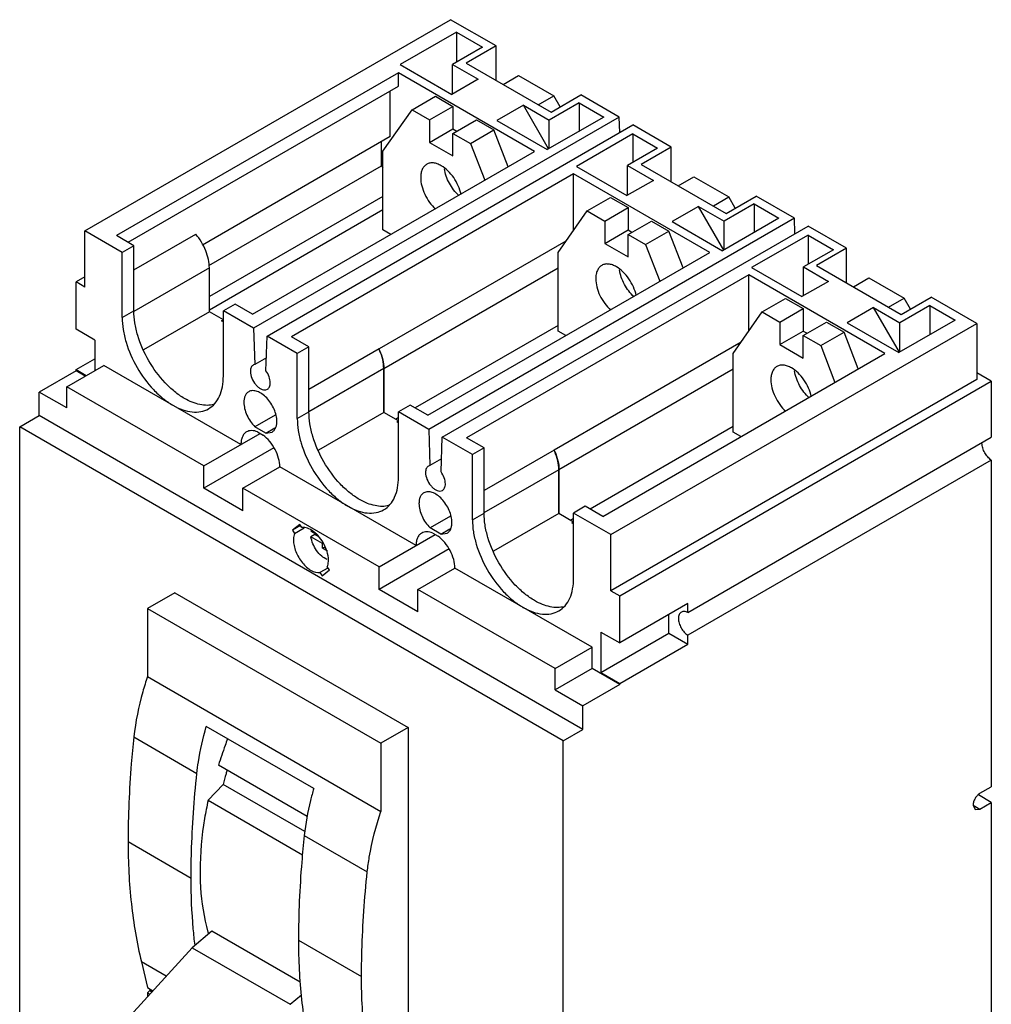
# Model space of a CAD drawing. Header units: millimetres. Extents: x 39 to 216, y 27 to 329.
# Tile 2 of 2: x 40 to 216, y 150 to 329. Entities that reach past the tile are written whole.
import ezdxf

# ---------------------------------------------------------------- set-up
doc = ezdxf.new("R2010")
doc.units = ezdxf.units.MM
doc.header["$LTSCALE"] = 23.196843
doc.layers.get('0').update_dxf_attribs({"linetype": 'CONTINUOUS'})

msp = doc.modelspace()

# ---------------------------------------------------------------- linework, layer by layer
at = {"color": 7, "linetype": 'Continuous'}
for p, q in [((51.5, 290.89), (117.97, 329.26)), ((126.24, 324.49), (117.97, 329.26)), ((119.03, 327.02), (108.78, 321.1)), ((119.03, 327.02), (119.03, 321.55)), ((119.03, 327.02), (123.77, 324.28)), ((123.77, 324.28), (118.32, 321.14)), ((126.24, 324.49), (120.8, 321.34)), ((126.24, 318.2), (126.24, 324.49)), ((108.78, 321.1), (118.18, 315.67)), ((118.32, 315.75), (118.32, 321.14)), ((118.32, 321.14), (122.99, 318.44)), ((120.8, 321.34), (136.21, 312.44)), ((108.49, 319.63), (57.23, 290.03)), ((108.49, 317.18), (108.49, 319.63)), ((133.24, 305.34), (108.49, 319.63)), ((127.51, 317.47), (130.33, 319.1)), ((130.33, 319.1), (136.72, 315.42)), ((59.35, 288.81), (108.49, 317.18)), ((122.99, 318.44), (118.18, 315.67)), ((107.01, 308.03), (107.01, 316.32)), ((110.97, 312.89), (115.21, 315.34)), ((115.21, 315.34), (118.39, 313.51)), ((133.89, 313.78), (136.72, 315.42)), ((136.21, 312.44), (141.66, 315.59)), ((137.88, 313.41), (136.72, 315.42)), ((148.62, 311.57), (141.66, 315.59)), ((114.15, 311.06), (118.39, 313.51)), ((118.39, 313.51), (118.39, 309.42)), ((131.19, 313.71), (126.38, 310.93)), ((135.77, 305.78), (131.19, 313.71)), ((131.19, 313.71), (135.86, 311.01)), ((141.3, 314.16), (135.86, 311.01)), ((141.3, 314.16), (141.3, 308.97)), ((141.3, 314.16), (145.79, 311.57)), ((148.62, 311.57), (82.16, 273.19)), ((105.67, 305.35), (110.97, 312.89)), ((110.97, 312.89), (114.15, 311.06)), ((145.79, 311.57), (135.54, 305.65)), ((148.72, 308.76), (148.62, 311.57)), ((84.63, 271.76), (151.1, 310.14)), ((114.15, 311.06), (114.15, 306.97)), ((118.39, 308.61), (122.64, 311.06)), ((122.64, 311.06), (125.82, 309.22)), ((126.38, 310.93), (135.54, 305.65)), ((135.86, 305.83), (135.86, 311.01)), ((158.06, 306.12), (151.1, 310.14)), ((107.01, 308.03), (72.85, 288.31)), ((114.15, 306.97), (118.39, 309.42)), ((118.39, 309.42), (119.1, 309.01)), ((118.39, 304.52), (118.39, 308.61)), ((118.39, 308.61), (121.58, 306.77)), ((121.58, 306.77), (125.82, 309.22)), ((128.41, 302.55), (125.82, 309.22)), ((151.1, 308.5), (140.84, 302.58)), ((151.1, 308.5), (151.1, 303.32)), ((151.1, 308.5), (155.59, 305.91)), ((105.42, 302.68), (105.42, 307.12)), ((114.15, 306.97), (118.39, 304.52)), ((121.58, 306.77), (124.16, 300.1)), ((158.06, 306.12), (152.62, 302.97)), ((158.06, 299.83), (158.06, 306.12)), ((81.98, 275.74), (133.24, 305.34)), ((105.67, 291.05), (105.67, 305.35)), ((155.59, 305.91), (150.14, 302.77)), ((74.04, 284.57), (105.42, 302.68)), ((140.84, 302.58), (150, 297.3)), ((150.14, 297.38), (150.14, 302.77)), ((150.14, 302.77), (154.81, 300.07)), ((152.62, 302.97), (168.03, 294.07)), ((140.31, 301.26), (89.05, 271.66)), ((140.31, 291), (140.31, 301.26)), ((165.06, 286.97), (140.31, 301.26)), ((159.33, 299.1), (162.15, 300.73)), ((162.15, 300.73), (168.54, 297.05)), ((154.81, 300.07), (150, 297.3)), ((105.67, 297.13), (74.13, 278.93)), ((165.71, 295.41), (168.54, 297.05)), ((168.03, 294.07), (173.48, 297.22)), ((169.7, 295.04), (168.54, 297.05)), ((180.44, 293.2), (173.48, 297.22)), ((142.79, 294.52), (147.03, 296.97)), ((147.03, 296.97), (150.21, 295.13)), ((163.01, 295.34), (158.2, 292.56)), ((167.59, 287.41), (163.01, 295.34)), ((163.01, 295.34), (167.68, 292.64)), ((173.12, 295.79), (167.68, 292.64)), ((173.12, 295.79), (173.12, 290.6)), ((173.12, 295.79), (177.61, 293.2)), ((105.67, 294.68), (74.13, 276.48)), ((137.49, 286.98), (142.79, 294.52)), ((142.79, 294.52), (145.97, 292.68)), ((145.97, 292.68), (150.21, 295.13)), ((150.21, 295.13), (150.21, 291.05)), ((180.44, 293.2), (113.98, 254.82)), ((116.45, 253.39), (182.92, 291.77)), ((145.97, 292.68), (145.97, 288.6)), ((150.21, 290.24), (154.46, 292.68)), ((154.46, 292.68), (157.64, 290.85)), ((158.2, 292.56), (167.36, 287.28)), ((177.61, 293.2), (167.36, 287.28)), ((167.68, 287.46), (167.68, 292.64)), ((180.54, 290.39), (180.44, 293.2)), ((189.88, 287.75), (182.92, 291.77)), ((51.5, 280.68), (51.5, 290.89)), ((58.29, 286.97), (51.5, 290.89)), ((60.41, 288.19), (57.23, 290.03)), ((60.41, 283.8), (71.65, 290.29)), ((107.08, 290.24), (105.67, 291.05)), ((145.97, 288.6), (150.21, 291.05)), ((150.21, 291.05), (150.92, 290.64)), ((150.21, 286.15), (150.21, 290.24)), ((150.21, 290.24), (153.4, 288.4)), ((153.4, 288.4), (157.64, 290.85)), ((160.23, 284.18), (157.64, 290.85)), ((182.92, 290.13), (172.66, 284.21)), ((182.92, 290.13), (182.92, 284.81)), ((182.92, 290.13), (187.53, 287.47)), ((60.41, 288.19), (58.29, 286.97)), ((60.41, 276.35), (60.41, 288.19)), ((138.93, 289.03), (104.96, 269.42)), ((145.97, 288.6), (150.21, 286.15)), ((153.4, 288.4), (155.98, 281.73)), ((58.29, 275.13), (58.29, 286.97)), ((113.8, 257.37), (165.06, 286.97)), ((137.49, 272.68), (137.49, 286.98)), ((187.53, 287.47), (182.09, 284.33)), ((189.88, 287.75), (184.44, 284.6)), ((189.88, 281.46), (189.88, 287.75)), ((184.44, 284.6), (199.85, 275.7)), ((74.13, 284.15), (60.42, 276.24)), ((74.13, 276.19), (74.13, 284.15)), ((137.49, 284.11), (105.84, 265.84)), ((172.13, 282.89), (120.87, 253.29)), ((172.13, 272.63), (172.13, 282.89)), ((196.88, 268.6), (172.13, 282.89)), ((172.66, 284.21), (181.82, 278.93)), ((182.09, 279.08), (182.09, 284.33)), ((182.09, 284.33), (186.63, 281.7)), ((51.5, 282.52), (49.91, 281.6)), ((49.91, 273.03), (49.91, 281.6)), ((51.5, 280.68), (49.91, 281.6)), ((186.63, 281.7), (181.82, 278.93)), ((191.15, 280.73), (193.97, 282.36)), ((193.97, 282.36), (200.36, 278.68)), ((78.8, 277.58), (76.67, 276.36)), ((81.98, 275.74), (78.8, 277.58)), ((174.61, 276.15), (178.85, 278.6)), ((178.85, 278.6), (182.03, 276.76)), ((197.53, 277.04), (200.36, 278.68)), ((205.07, 277.35), (199.62, 274.2)), ((199.85, 275.7), (205.3, 278.85)), ((201.52, 276.66), (200.36, 278.68)), ((205.07, 277.35), (205.07, 272.02)), ((205.07, 277.35), (209.68, 274.68)), ((213.57, 274.07), (205.3, 278.85)), ((58.29, 275.13), (60.41, 276.35)), ((74.13, 276.19), (62.18, 269.29)), ((76.67, 274.72), (74.13, 276.19)), ((76.67, 264.52), (76.67, 276.36)), ((82.16, 273.19), (76.67, 276.36)), ((169.31, 268.61), (174.61, 276.15)), ((174.61, 276.15), (177.79, 274.31)), ((177.79, 274.31), (182.03, 276.76)), ((182.03, 276.76), (182.03, 272.68)), ((194.83, 276.97), (190.02, 274.19)), ((199.53, 268.82), (194.83, 276.97)), ((194.83, 276.97), (199.62, 274.2)), ((76.36, 274.54), (76.67, 274.72)), ((76.67, 274.35), (76.36, 274.54)), ((147.1, 235.69), (213.57, 274.07)), ((177.79, 274.31), (177.79, 270.23)), ((182.03, 271.86), (186.28, 274.31)), ((186.28, 274.31), (189.46, 272.48)), ((190.02, 274.19), (199.43, 268.76)), ((209.68, 274.68), (199.43, 268.76)), ((199.62, 268.87), (199.62, 274.2)), ((213.57, 274.07), (213.57, 263.86)), ((53.34, 271.05), (49.91, 273.03)), ((82.16, 273.19), (82.38, 266.62)), ((137.49, 273.7), (111.5, 258.7)), ((138.9, 271.86), (137.49, 272.68)), ((177.79, 270.23), (182.03, 272.68)), ((182.03, 272.68), (182.74, 272.27)), ((185.22, 270.03), (189.46, 272.48)), ((192.05, 265.81), (189.46, 272.48)), ((53.34, 271.05), (53.34, 265.53)), ((84.4, 265.46), (84.63, 271.76)), ((90.11, 268.6), (84.63, 271.76)), ((92.23, 269.82), (89.05, 271.66)), ((170.75, 270.65), (136.78, 251.05)), ((177.79, 270.23), (182.03, 267.78)), ((182.03, 267.78), (182.03, 271.86)), ((182.03, 271.86), (185.22, 270.03)), ((92.23, 269.82), (90.11, 268.6)), ((90.11, 256.76), (90.11, 268.6)), ((92.23, 257.98), (92.23, 269.82)), ((104.96, 269.42), (92.23, 262.08)), ((145.62, 239), (196.88, 268.6)), ((169.31, 254.31), (169.31, 268.61)), ((185.22, 270.03), (187.8, 263.36)), ((49.91, 265.68), (53.34, 267.66)), ((82.38, 266.62), (82.12, 266.52)), ((84.49, 267.83), (82.38, 266.62)), ((49.91, 265.47), (43.19, 261.6)), ((48.22, 262.57), (54.93, 266.45)), ((49.91, 265.47), (49.91, 265.68)), ((49.91, 265.68), (51.75, 264.62)), ((51.58, 264.51), (49.91, 265.47)), ((79.86, 252.06), (54.93, 266.45)), ((105.81, 265.86), (92.21, 258.01)), ((105.81, 257.9), (105.81, 265.86)), ((105.84, 265.84), (105.84, 257.88)), ((169.31, 265.74), (137.66, 247.47)), ((216.22, 263.56), (213.57, 265.09)), ((213.57, 263.86), (147.1, 225.49)), ((148.69, 224.57), (216.22, 263.56)), ((216.22, 263.56), (216.22, 253.39)), ((43.19, 257.31), (43.19, 261.6)), ((48.22, 258.7), (43.19, 261.6)), ((48.22, 258.7), (48.22, 262.57)), ((73.14, 248.19), (48.22, 262.57)), ((84.4, 262), (84.67, 262.1)), ((90.11, 256.76), (92.23, 257.98)), ((105.81, 257.9), (93.95, 251.06)), ((108.49, 256.35), (105.81, 257.9)), ((110.62, 259.21), (108.49, 257.98)), ((108.49, 246.14), (108.49, 257.98)), ((113.98, 254.82), (108.49, 257.98)), ((113.8, 257.37), (110.62, 259.21)), ((39.66, 255.27), (43.19, 257.31)), ((141.98, 200.28), (43.19, 257.31)), ((86.1, 257.42), (82.41, 255.29)), ((108.49, 256.96), (107.96, 256.66)), ((108.18, 256.17), (108.49, 256.35)), ((108.49, 255.98), (108.18, 256.17)), ((39.66, 143.08), (39.66, 255.27)), ((138.44, 198.24), (39.66, 255.27)), ((73.14, 248.19), (83.36, 254.09)), ((84.38, 254.15), (82.41, 255.29)), ((82.89, 254.35), (83.89, 253.78)), ((84.38, 254.15), (86, 255.09)), ((84.38, 254.15), (85.51, 254.32)), ((113.98, 254.82), (114.2, 248.25)), ((169.31, 255.33), (143.32, 240.33)), ((170.72, 253.49), (169.31, 254.31)), ((116.22, 247.09), (116.45, 253.39)), ((121.93, 250.23), (116.45, 253.39)), ((124.05, 251.45), (120.87, 253.29)), ((161.07, 221.54), (216.22, 253.39)), ((85.87, 251.46), (73.14, 244.1)), ((124.05, 251.45), (121.93, 250.23)), ((124.05, 239.61), (124.05, 251.45)), ((136.78, 251.05), (124.05, 243.7)), ((116.31, 249.46), (114.2, 248.25)), ((121.93, 238.39), (121.93, 250.23)), ((216.22, 249.23), (161.07, 217.39)), ((216.22, 249.23), (216.22, 189.87)), ((73.14, 244.1), (73.14, 248.19)), ((80.21, 244.1), (86.93, 247.98)), ((111.68, 233.69), (86.93, 247.98)), ((114.2, 248.25), (113.94, 248.15)), ((137.63, 247.49), (124.03, 239.64)), ((137.63, 239.53), (137.63, 247.49)), ((137.66, 247.47), (137.66, 239.51)), ((80.21, 240.02), (73.14, 244.1)), ((80.21, 240.02), (80.21, 244.1)), ((104.96, 229.82), (80.21, 244.1)), ((116.22, 243.63), (116.49, 243.73)), ((142.44, 240.84), (140.31, 239.61)), ((145.62, 239), (142.44, 240.84)), ((117.92, 239.05), (114.23, 236.92)), ((121.93, 238.39), (124.05, 239.61)), ((137.63, 239.53), (125.77, 232.69)), ((140.31, 237.98), (137.63, 239.53)), ((140.31, 238.59), (139.78, 238.29)), ((140, 237.8), (140.31, 237.98)), ((140.31, 227.77), (140.31, 239.61)), ((147.1, 235.69), (140.31, 239.61)), ((90.56, 237.55), (89.24, 236.5)), ((90.69, 237.33), (89.24, 236.5)), ((89.24, 236.5), (89.62, 235.92)), ((89.62, 235.92), (91.37, 236.93)), ((90.94, 236.97), (90.56, 237.55)), ((92.59, 236.32), (93.51, 235.79)), ((116.2, 235.78), (114.23, 236.92)), ((116.2, 235.78), (117.82, 236.72)), ((140.31, 237.61), (140, 237.8)), ((93.29, 235.71), (92.59, 235.3)), ((94.69, 234.09), (92.59, 235.3)), ((94.01, 235.3), (93.29, 235.71)), ((104.96, 229.82), (115.18, 235.71)), ((114.71, 235.98), (115.71, 235.41)), ((116.2, 235.78), (117.33, 235.95)), ((147.1, 225.49), (147.1, 235.69)), ((94.77, 234.14), (94.69, 234.09)), ((94.69, 233.2), (94.69, 234.09)), ((95.09, 233.43), (94.69, 233.2)), ((95.57, 232.69), (94.69, 233.2)), ((117.69, 233.08), (104.96, 225.73)), ((95.68, 229.62), (94.23, 228.78)), ((94.61, 228.2), (95.93, 229.26)), ((95.93, 229.26), (95.55, 229.84)), ((104.96, 225.73), (104.96, 229.82)), ((112.03, 225.73), (118.75, 229.61)), ((143.68, 215.22), (118.75, 229.61)), ((94.23, 228.78), (94.61, 228.2)), ((112.03, 221.65), (104.96, 225.73)), ((112.03, 221.65), (112.03, 225.73)), ((136.96, 211.34), (112.03, 225.73)), ((147.1, 225.49), (148.69, 224.57)), ((67.84, 225.12), (62.89, 222.26)), ((67.84, 225.12), (110.26, 200.63)), ((148.69, 216), (148.69, 224.57)), ((62.89, 222.26), (62.89, 209.9)), ((62.89, 222.26), (105.31, 197.77)), ((161.07, 223.14), (148.69, 216)), ((161.07, 221.54), (161.07, 223.14)), ((157.64, 217.77), (157.64, 221.16)), ((145.26, 217.98), (145.26, 210.63)), ((145.26, 217.98), (148.69, 216)), ((145.26, 210.63), (157.64, 217.77)), ((157.64, 217.77), (161.07, 215.79)), ((161.07, 215.79), (161.07, 217.39)), ((136.96, 211.34), (143.68, 215.22)), ((143.68, 211.34), (143.68, 215.22)), ((148.69, 208.65), (161.07, 215.79)), ((143.68, 211.34), (136.96, 207.46)), ((136.96, 207.46), (136.96, 211.34)), ((148.69, 208.44), (143.68, 211.34)), ((62.89, 209.9), (105.31, 185.4)), ((145.26, 210.63), (148.69, 208.65)), ((148.69, 208.44), (141.98, 204.57)), ((148.69, 208.44), (148.69, 208.65)), ((136.96, 207.46), (141.98, 204.57)), ((141.98, 200.28), (141.98, 204.57)), ((93.08, 189.53), (73.56, 200.8)), ((110.26, 200.63), (105.31, 197.77)), ((110.26, 200.63), (110.26, 108.36)), ((60.4, 198.91), (71.86, 192.3)), ((138.44, 198.24), (141.98, 200.28)), ((105.31, 197.77), (105.31, 185.4)), ((138.44, 86.05), (138.44, 198.24)), ((91.9, 184.49), (75.78, 193.8)), ((76.63, 190.28), (73.9, 187.42)), ((91.47, 181.72), (76.63, 190.28)), ((214.16, 188.68), (216.22, 189.87)), ((216.22, 187.01), (213.87, 188.37)), ((73.9, 187.42), (91.06, 177.52)), ((212.92, 186.53), (214.16, 185.82)), ((212.92, 186.53), (213.28, 185.73)), ((214.16, 185.82), (216.22, 187.01)), ((216.22, 187.01), (216.22, 90.09)), ((213.28, 185.73), (214.16, 185.82)), ((91.37, 181.03), (102.83, 174.42)), ((59.35, 179.89), (70.81, 173.27)), ((74.55, 163.6), (70.99, 160.62)), ((90.6, 154.33), (74.55, 163.6)), ((90.32, 162), (101.78, 155.39)), ((70.99, 160.62), (44.36, 131.39)), ((70.99, 160.62), (88.81, 150.33)), ((61.78, 158.04), (62.89, 153.39)), ((66.27, 155.44), (61.78, 158.04)), ((62.89, 153.39), (63.88, 152.81)), ((63.31, 152.82), (62.89, 152.44)), ((62.89, 152.44), (62.89, 151.72)), ((62.89, 152.44), (63.31, 152.19)), ((63.31, 153.14), (63.31, 152.82)), ((63.31, 152.82), (63.68, 152.6)), ((88.81, 150.33), (90.86, 152.05))]:
    msp.add_line(p, q, dxfattribs=at)
for centre, radius, start, end in [((97.8, 297.14), 9.42, 32.8875, 36.0465), ((95.43, 264.91), 10.54, 23.782, 25.2946), ((216.76, 252.29), 2.24, 175.6078, 180.0418), ((127.25, 246.54), 10.54, 23.782, 25.2946), ((95.08, 235.91), 2.52, 169.2325, 170.6435), ((97.4, 236.28), 4.15, 184.6334, 187.91), ((104.08, 172.16), 31.44, 196.0412, 196.6538)]:
    msp.add_arc(centre, radius, start, end, dxfattribs=at)
for points, knots in [([(113.62, 302.99), (113.45, 302.89), (113.12, 302.61), (112.77, 302.04), (112.57, 301.34), (112.53, 300.83), (112.53, 300.56)], [0, 0, 0, 0, 0.217783, 0.45091, 0.710297, 1, 1, 1, 1]), ([(116.27, 302.73), (116.04, 302.86), (115.58, 303.08), (114.87, 303.25), (114.2, 303.24), (113.8, 303.09), (113.62, 302.99)], [0, 0, 0, 0, 0.289702, 0.549088, 0.782216, 1, 1, 1, 1]), ([(119.87, 297.52), (119.76, 298.05), (119.4, 299.12), (118.58, 300.57), (117.54, 301.82), (116.7, 302.48), (116.27, 302.73)], [0, 0, 0, 0, 0.252332, 0.514751, 0.769333, 1, 1, 1, 1]), ([(119.48, 297.29), (118.78, 297.93), (117.9, 299.09), (117.13, 300.81), (116.9, 301.72), (116.83, 302.17)], [0, 0, 0, 0, 0.503342, 0.758966, 1, 1, 1, 1]), ([(112.53, 300.56), (112.53, 300.07), (112.68, 299.02), (113.24, 297.49), (114.09, 296.05), (114.83, 295.21), (115.23, 294.84)], [0, 0, 0, 0, 0.230668, 0.48525, 0.747669, 1, 1, 1, 1]), ([(74.13, 284.15), (74.13, 284.66), (74, 285.74), (73.32, 287.88), (72.41, 289.4), (71.65, 290.29)], [0, 0, 0, 0, 0.228633, 0.479384, 1, 1, 1, 1]), ([(145.44, 284.62), (145.27, 284.52), (144.94, 284.24), (144.59, 283.67), (144.39, 282.97), (144.34, 282.46), (144.34, 282.19)], [0, 0, 0, 0, 0.217783, 0.45091, 0.710297, 1, 1, 1, 1]), ([(148.09, 284.36), (147.86, 284.49), (147.4, 284.71), (146.69, 284.88), (146.02, 284.87), (145.62, 284.72), (145.44, 284.62)], [0, 0, 0, 0, 0.289702, 0.549088, 0.782216, 1, 1, 1, 1]), ([(151.69, 279.15), (151.58, 279.68), (151.22, 280.74), (150.4, 282.2), (149.36, 283.45), (148.52, 284.11), (148.09, 284.36)], [0, 0, 0, 0, 0.252332, 0.514751, 0.769333, 1, 1, 1, 1]), ([(151.3, 278.92), (150.6, 279.56), (149.72, 280.72), (148.95, 282.44), (148.72, 283.35), (148.65, 283.8)], [0, 0, 0, 0, 0.503342, 0.758966, 1, 1, 1, 1]), ([(144.34, 282.19), (144.34, 281.69), (144.5, 280.64), (145.06, 279.12), (145.91, 277.68), (146.65, 276.84), (147.05, 276.47)], [0, 0, 0, 0, 0.230668, 0.48525, 0.747669, 1, 1, 1, 1]), ([(69.6, 260.43), (68.97, 260.8), (67.73, 261.67), (65.4, 263.85), (62.95, 267.2), (61.27, 271.01), (60.54, 274.12), (60.41, 275.63), (60.41, 276.35)], [0, 0, 0, 0, 0.114248, 0.237547, 0.499999, 0.762451, 0.885751, 1, 1, 1, 1]), ([(58.29, 275.13), (58.29, 274.4), (58.42, 272.89), (59.15, 269.79), (60.82, 265.98), (63.28, 262.62), (65.61, 260.44), (66.85, 259.57), (67.48, 259.21)], [0, 0, 0, 0, 0.114249, 0.237549, 0.500001, 0.762453, 0.885752, 1, 1, 1, 1]), ([(105.07, 269.16), (105.32, 268.62), (105.69, 267.53), (105.84, 266.39), (105.84, 265.84)], [0, 0, 0, 0, 0.524049, 1, 1, 1, 1]), ([(105.81, 265.86), (105.81, 266.4), (105.66, 267.54), (105.3, 268.62), (105.07, 269.16)], [0, 0, 0, 0, 0.476393, 1, 1, 1, 1]), ([(82.12, 266.52), (82.03, 266.47), (81.88, 266.34), (81.71, 266.07), (81.61, 265.73), (81.59, 265.48), (81.59, 265.35)], [0, 0, 0, 0, 0.217934, 0.451027, 0.710571, 1, 1, 1, 1]), ([(81.59, 265.35), (81.59, 264.94), (81.8, 264.07), (82.36, 263.12), (82.97, 262.5), (83.56, 262.09), (84.1, 261.94), (84.4, 262)], [0, 0, 0, 0, 0.261539, 0.547063, 0.682505, 0.804947, 1, 1, 1, 1]), ([(85.2, 263.27), (85.2, 263.64), (85.02, 264.43), (84.64, 265.13), (84.4, 265.46)], [0, 0, 0, 0, 0.475926, 1, 1, 1, 1]), ([(177.26, 266.25), (177.09, 266.15), (176.76, 265.87), (176.41, 265.3), (176.21, 264.6), (176.16, 264.09), (176.16, 263.82)], [0, 0, 0, 0, 0.217783, 0.45091, 0.710297, 1, 1, 1, 1]), ([(179.91, 265.99), (179.68, 266.12), (179.22, 266.34), (178.51, 266.51), (177.84, 266.49), (177.44, 266.35), (177.26, 266.25)], [0, 0, 0, 0, 0.289702, 0.549088, 0.782216, 1, 1, 1, 1]), ([(183.51, 260.78), (183.4, 261.31), (183.04, 262.37), (182.22, 263.83), (181.18, 265.08), (180.34, 265.74), (179.91, 265.99)], [0, 0, 0, 0, 0.252332, 0.514751, 0.769333, 1, 1, 1, 1]), ([(183.12, 260.55), (182.42, 261.19), (181.54, 262.35), (180.77, 264.07), (180.54, 264.98), (180.47, 265.43)], [0, 0, 0, 0, 0.503342, 0.758966, 1, 1, 1, 1]), ([(73.98, 258.56), (74.41, 258.81), (75.21, 259.49), (76.07, 260.88), (76.58, 262.6), (76.67, 263.86), (76.67, 264.52)], [0, 0, 0, 0, 0.217774, 0.45093, 0.710224, 1, 1, 1, 1]), ([(84.67, 262.1), (84.75, 262.15), (84.91, 262.28), (85.08, 262.56), (85.18, 262.9), (85.2, 263.14), (85.2, 263.27)], [0, 0, 0, 0, 0.217934, 0.451027, 0.710571, 1, 1, 1, 1]), ([(176.16, 263.82), (176.16, 263.32), (176.32, 262.27), (176.88, 260.75), (177.73, 259.31), (178.47, 258.47), (178.87, 258.1)], [0, 0, 0, 0, 0.230668, 0.48525, 0.747669, 1, 1, 1, 1]), ([(81.27, 261.65), (81.13, 261.57), (80.87, 261.35), (80.6, 260.9), (80.43, 260.34), (80.4, 259.93), (80.4, 259.71)], [0, 0, 0, 0, 0.217724, 0.450873, 0.710468, 1, 1, 1, 1]), ([(86.39, 256.25), (86.39, 256.62), (86.29, 257.38), (85.91, 258.5), (85.33, 259.57), (84.59, 260.52), (83.75, 261.26), (82.87, 261.74), (82.02, 261.91), (81.49, 261.77), (81.27, 261.65)], [0, 0, 0, 0, 0.128825, 0.270598, 0.417898, 0.562393, 0.696206, 0.813598, 0.913066, 1, 1, 1, 1]), ([(74.94, 259.32), (74.55, 259.23), (73.69, 259.13), (72.36, 259.29), (70.97, 259.72), (70.06, 260.17), (69.6, 260.43)], [0, 0, 0, 0, 0.220028, 0.457525, 0.717123, 1, 1, 1, 1]), ([(80.4, 259.71), (80.4, 259.33), (80.51, 258.53), (80.92, 257.36), (81.56, 256.25), (82.11, 255.58), (82.41, 255.29)], [0, 0, 0, 0, 0.229807, 0.483108, 0.745301, 1, 1, 1, 1]), ([(67.48, 259.21), (68.05, 258.88), (69.19, 258.34), (70.93, 257.92), (72.57, 257.96), (73.55, 258.32), (73.98, 258.56)], [0, 0, 0, 0, 0.289775, 0.549069, 0.782225, 1, 1, 1, 1]), ([(101.42, 242.06), (100.79, 242.43), (99.55, 243.3), (97.22, 245.48), (94.77, 248.83), (93.09, 252.64), (92.36, 255.75), (92.23, 257.26), (92.23, 257.98)], [0, 0, 0, 0, 0.114248, 0.237547, 0.499999, 0.762451, 0.885751, 1, 1, 1, 1]), ([(85.51, 254.32), (85.65, 254.4), (85.91, 254.62), (86.19, 255.07), (86.36, 255.63), (86.39, 256.04), (86.39, 256.25)], [0, 0, 0, 0, 0.217702, 0.450842, 0.710415, 1, 1, 1, 1]), ([(90.11, 256.76), (90.11, 256.03), (90.24, 254.52), (90.97, 251.42), (92.64, 247.61), (95.1, 244.25), (97.43, 242.07), (98.67, 241.2), (99.3, 240.84)], [0, 0, 0, 0, 0.114249, 0.237549, 0.500001, 0.762453, 0.885752, 1, 1, 1, 1]), ([(80.89, 254.35), (80.73, 254.26), (80.42, 254), (80.09, 253.46), (79.9, 252.8), (79.86, 252.32), (79.86, 252.06)], [0, 0, 0, 0, 0.217776, 0.4509, 0.710364, 1, 1, 1, 1]), ([(82.89, 254.35), (82.55, 254.49), (82.02, 254.63), (81.33, 254.55), (81.03, 254.43), (80.89, 254.35)], [0, 0, 0, 0, 0.536353, 0.77373, 1, 1, 1, 1]), ([(86.93, 247.98), (86.93, 248.51), (86.75, 249.61), (86.11, 251.19), (85.16, 252.64), (84.33, 253.45), (83.89, 253.78)], [0, 0, 0, 0, 0.233473, 0.491807, 0.754529, 1, 1, 1, 1]), ([(136.89, 250.79), (137.14, 250.24), (137.51, 249.16), (137.66, 248.02), (137.66, 247.47)], [0, 0, 0, 0, 0.524049, 1, 1, 1, 1]), ([(137.63, 247.49), (137.63, 248.03), (137.48, 249.16), (137.12, 250.25), (136.89, 250.79)], [0, 0, 0, 0, 0.476393, 1, 1, 1, 1]), ([(216.22, 249.23), (215.98, 249.39), (215.52, 249.8), (214.99, 250.56), (214.63, 251.41), (214.53, 252.01), (214.53, 252.29)], [0, 0, 0, 0, 0.240809, 0.50359, 0.764431, 1, 1, 1, 1]), ([(113.94, 248.15), (113.85, 248.1), (113.7, 247.97), (113.53, 247.69), (113.43, 247.36), (113.41, 247.11), (113.41, 246.98)], [0, 0, 0, 0, 0.217934, 0.451027, 0.710571, 1, 1, 1, 1]), ([(113.41, 246.98), (113.41, 246.57), (113.62, 245.7), (114.18, 244.75), (114.79, 244.13), (115.38, 243.72), (115.92, 243.57), (116.22, 243.63)], [0, 0, 0, 0, 0.261539, 0.547063, 0.682505, 0.804947, 1, 1, 1, 1]), ([(117.02, 244.9), (117.02, 245.27), (116.84, 246.06), (116.46, 246.76), (116.22, 247.09)], [0, 0, 0, 0, 0.475926, 1, 1, 1, 1]), ([(105.8, 240.19), (106.23, 240.44), (107.03, 241.12), (107.89, 242.51), (108.4, 244.23), (108.49, 245.49), (108.49, 246.14)], [0, 0, 0, 0, 0.217774, 0.45093, 0.710224, 1, 1, 1, 1]), ([(118.21, 237.88), (118.21, 238.25), (118.11, 239.01), (117.73, 240.12), (117.15, 241.2), (116.41, 242.15), (115.57, 242.89), (114.69, 243.37), (113.84, 243.54), (113.31, 243.4), (113.09, 243.28)], [0, 0, 0, 0, 0.128825, 0.270598, 0.417898, 0.562393, 0.696206, 0.813598, 0.913066, 1, 1, 1, 1]), ([(116.49, 243.73), (116.57, 243.78), (116.73, 243.91), (116.9, 244.19), (117, 244.53), (117.02, 244.77), (117.02, 244.9)], [0, 0, 0, 0, 0.217934, 0.451027, 0.710571, 1, 1, 1, 1]), ([(106.76, 240.95), (106.37, 240.86), (105.51, 240.76), (104.18, 240.92), (102.79, 241.35), (101.88, 241.8), (101.42, 242.06)], [0, 0, 0, 0, 0.220028, 0.457525, 0.717123, 1, 1, 1, 1]), ([(113.09, 243.28), (112.95, 243.2), (112.69, 242.98), (112.41, 242.53), (112.25, 241.96), (112.22, 241.56), (112.22, 241.34)], [0, 0, 0, 0, 0.217724, 0.450873, 0.710468, 1, 1, 1, 1]), ([(99.3, 240.84), (99.87, 240.51), (101.01, 239.97), (102.75, 239.55), (104.39, 239.59), (105.37, 239.95), (105.8, 240.19)], [0, 0, 0, 0, 0.289775, 0.549069, 0.782225, 1, 1, 1, 1]), ([(112.22, 241.34), (112.22, 240.96), (112.33, 240.16), (112.74, 238.99), (113.38, 237.88), (113.93, 237.21), (114.23, 236.92)], [0, 0, 0, 0, 0.229807, 0.483108, 0.745301, 1, 1, 1, 1]), ([(121.93, 238.39), (121.93, 237.66), (122.06, 236.15), (122.79, 233.05), (124.46, 229.24), (126.92, 225.88), (129.25, 223.7), (130.49, 222.83), (131.12, 222.47)], [0, 0, 0, 0, 0.114249, 0.237549, 0.500001, 0.762453, 0.885752, 1, 1, 1, 1]), ([(133.24, 223.69), (132.61, 224.05), (131.37, 224.93), (129.04, 227.1), (126.59, 230.46), (124.91, 234.27), (124.18, 237.37), (124.05, 238.89), (124.05, 239.61)], [0, 0, 0, 0, 0.114248, 0.237547, 0.499999, 0.762451, 0.885751, 1, 1, 1, 1]), ([(94.79, 234.26), (94.54, 234.68), (94.12, 235.26), (93.46, 235.92), (92.58, 236.64), (91.63, 237.06), (90.94, 236.97)], [0, 0, 0, 0, 0.296173, 0.437463, 0.571146, 1, 1, 1, 1]), ([(114.71, 235.98), (114.37, 236.12), (113.84, 236.26), (113.15, 236.18), (112.85, 236.06), (112.71, 235.98)], [0, 0, 0, 0, 0.536353, 0.77373, 1, 1, 1, 1]), ([(117.33, 235.94), (117.47, 236.03), (117.73, 236.24), (118.01, 236.7), (118.17, 237.26), (118.21, 237.67), (118.21, 237.88)], [0, 0, 0, 0, 0.217702, 0.450842, 0.710415, 1, 1, 1, 1]), ([(89.62, 235.92), (89.58, 235.83), (89.45, 235.44), (89.4, 235.03), (89.4, 234.71)], [0, 0, 0, 0, 0.231179, 1, 1, 1, 1]), ([(89.4, 234.71), (89.4, 234.37), (89.49, 233.65), (89.82, 232.58), (90.33, 231.53), (90.99, 230.57), (91.76, 229.76), (92.77, 229.02), (93.69, 228.72), (94.23, 228.78)], [0, 0, 0, 0, 0.123952, 0.259757, 0.401781, 0.543623, 0.678821, 0.801931, 1, 1, 1, 1]), ([(95.53, 231.17), (95.17, 231.32), (94.45, 231.79), (93.57, 232.78), (92.91, 233.98), (92.65, 234.87), (92.59, 235.3)], [0, 0, 0, 0, 0.222942, 0.479611, 0.747332, 1, 1, 1, 1]), ([(112.71, 235.98), (112.55, 235.89), (112.24, 235.63), (111.91, 235.09), (111.72, 234.43), (111.68, 233.95), (111.68, 233.69)], [0, 0, 0, 0, 0.217776, 0.4509, 0.710364, 1, 1, 1, 1]), ([(118.75, 229.61), (118.75, 230.14), (118.57, 231.24), (117.93, 232.82), (116.98, 234.27), (116.15, 235.08), (115.71, 235.41)], [0, 0, 0, 0, 0.233473, 0.491807, 0.754529, 1, 1, 1, 1]), ([(95.77, 231.04), (95.77, 231.58), (95.56, 232.71), (95.09, 233.75), (94.79, 234.26)], [0, 0, 0, 0, 0.474532, 1, 1, 1, 1]), ([(95.55, 229.84), (95.59, 229.92), (95.72, 230.31), (95.77, 230.72), (95.77, 231.04)], [0, 0, 0, 0, 0.231179, 1, 1, 1, 1]), ([(137.62, 221.82), (138.05, 222.07), (138.85, 222.74), (139.71, 224.14), (140.22, 225.86), (140.31, 227.12), (140.31, 227.77)], [0, 0, 0, 0, 0.217774, 0.45093, 0.710224, 1, 1, 1, 1]), ([(138.58, 222.58), (138.19, 222.49), (137.33, 222.39), (136, 222.54), (134.61, 222.98), (133.7, 223.43), (133.24, 223.69)], [0, 0, 0, 0, 0.220028, 0.457525, 0.717123, 1, 1, 1, 1]), ([(131.12, 222.47), (131.69, 222.14), (132.83, 221.6), (134.57, 221.18), (136.21, 221.22), (137.19, 221.58), (137.62, 221.82)], [0, 0, 0, 0, 0.289775, 0.549069, 0.782225, 1, 1, 1, 1]), ([(159.9, 221.61), (159.82, 221.56), (159.66, 221.43), (159.49, 221.16), (159.39, 220.82), (159.37, 220.58), (159.37, 220.45)], [0, 0, 0, 0, 0.21776, 0.45089, 0.710418, 1, 1, 1, 1]), ([(159.37, 220.45), (159.37, 220.16), (159.47, 219.56), (159.83, 218.72), (160.37, 217.96), (160.82, 217.55), (161.07, 217.39)], [0, 0, 0, 0, 0.23557, 0.496411, 0.759191, 1, 1, 1, 1]), ([(161.07, 221.54), (160.87, 221.64), (160.56, 221.75), (160.15, 221.73), (159.98, 221.66), (159.9, 221.61)], [0, 0, 0, 0, 0.543103, 0.778348, 1, 1, 1, 1]), ([(62.89, 209.9), (62.57, 208.97), (61.46, 205.38), (60.7, 201.68), (60.4, 198.91)], [0, 0, 0, 0, 0.259548, 1, 1, 1, 1]), ([(71.86, 192.3), (71.93, 192.99), (72.31, 195.86), (72.95, 198.69), (73.56, 200.8)], [0, 0, 0, 0, 0.241693, 1, 1, 1, 1]), ([(60.4, 198.91), (60.23, 197.29), (59.63, 190.97), (59.35, 184.61), (59.35, 179.89)], [0, 0, 0, 0, 0.25573, 1, 1, 1, 1]), ([(77.43, 198.57), (77.28, 198.17), (76.7, 196.59), (76.16, 195), (75.78, 193.8)], [0, 0, 0, 0, 0.251965, 1, 1, 1, 1]), ([(70.81, 173.27), (70.81, 174.82), (70.9, 181.18), (71.34, 187.52), (71.86, 192.3)], [0, 0, 0, 0, 0.244263, 1, 1, 1, 1]), ([(77.35, 192.89), (77.28, 192.67), (77.03, 191.81), (76.8, 190.94), (76.63, 190.28)], [0, 0, 0, 0, 0.25151, 1, 1, 1, 1]), ([(93.08, 189.53), (92.87, 188.82), (92.12, 186.02), (91.6, 183.16), (91.37, 181.03)], [0, 0, 0, 0, 0.258029, 1, 1, 1, 1]), ([(214.16, 188.68), (213.98, 188.57), (213.65, 188.29), (213.26, 187.76), (213, 187.16), (212.92, 186.74), (212.92, 186.53)], [0, 0, 0, 0, 0.237242, 0.499998, 0.762755, 1, 1, 1, 1]), ([(73.9, 187.42), (73.66, 186.32), (72.84, 182.07), (72.43, 177.74), (72.43, 174.54)], [0, 0, 0, 0, 0.260989, 1, 1, 1, 1]), ([(102.83, 174.42), (102.92, 175.31), (103.44, 179.04), (104.4, 182.7), (105.31, 185.4)], [0, 0, 0, 0, 0.239938, 1, 1, 1, 1]), ([(91.37, 181.03), (91.2, 179.41), (90.6, 173.09), (90.32, 166.73), (90.32, 162)], [0, 0, 0, 0, 0.25573, 1, 1, 1, 1]), ([(59.35, 179.89), (59.35, 176.12), (59.72, 168.77), (60.95, 161.52), (61.78, 158.04)], [0, 0, 0, 0, 0.512809, 1, 1, 1, 1]), ([(72.43, 174.54), (72.43, 173.55), (72.54, 169.83), (73.11, 166.1), (73.87, 163.47)], [0, 0, 0, 0, 0.264652, 1, 1, 1, 1]), ([(101.78, 155.39), (101.78, 156.94), (101.87, 163.3), (102.32, 169.64), (102.83, 174.42)], [0, 0, 0, 0, 0.244263, 1, 1, 1, 1]), ([(71.52, 161.07), (71.4, 162.06), (70.98, 166.11), (70.81, 170.19), (70.81, 173.27)], [0, 0, 0, 0, 0.244483, 1, 1, 1, 1]), ([(90.32, 162), (90.32, 158.4), (90.66, 151.36), (91.79, 144.39), (92.55, 141.05)], [0, 0, 0, 0, 0.512367, 1, 1, 1, 1]), ([(104.21, 133.54), (103.38, 137.02), (102.15, 144.28), (101.78, 151.63), (101.78, 155.39)], [0, 0, 0, 0, 0.487191, 1, 1, 1, 1])]:
    msp.add_open_spline(points, degree=3, knots=knots, dxfattribs=at)

doc.saveas('drawing.dxf')
